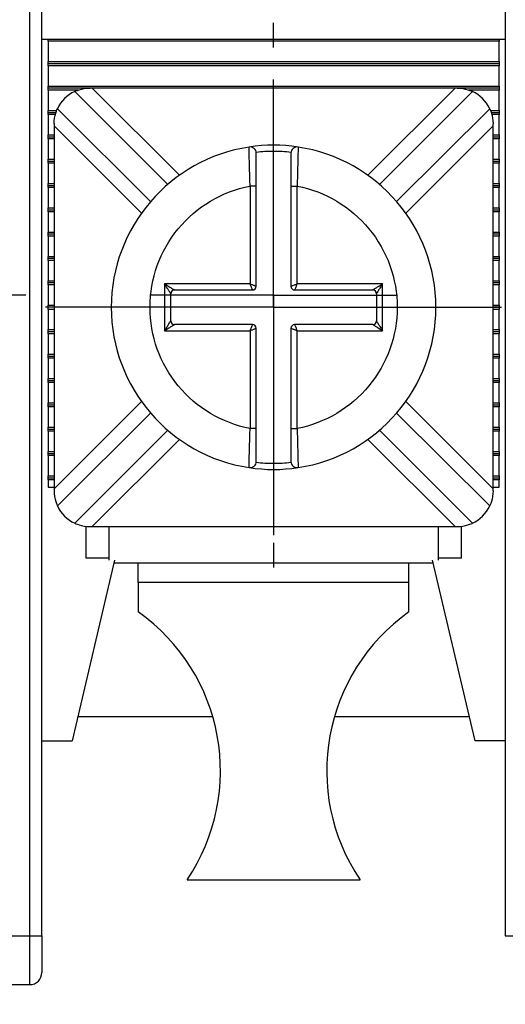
# Model space of a CAD drawing. Header units: inches. Extents: x 0 to 17, y 0 to 11.
# Tile 8 of 25: x 3.374 to 3.765, y 6.948 to 7.744. Entities that reach past the tile are written whole.
import ezdxf

# ---------------------------------------------------------------- set-up
doc = ezdxf.new("R2010")
doc.units = ezdxf.units.IN
doc.header["$MEASUREMENT"] = 0
doc.linetypes.add('SLD-Center', pattern=[0.75, 0.6, -0.05, 0.05, -0.05])
doc.linetypes.add('SLD-Solid', pattern=[0])
doc.layers.add('CENTER', color=40, linetype='SLD-Center')
doc.layers.add('DIMENSIONS', color=140, linetype='SLD-Solid', lineweight=25)
doc.styles.add('SLDTEXTSTYLE0', font='GOTHIC.TTF', dxfattribs={"width": 0.913})
doc.dimstyles.new('SLDDIMSTYLE0', dxfattribs={"dimtxt": 0.15, "dimasz": 0.18, "dimexe": 0, "dimexo": 0.0625, "dimgap": 0.0375, "dimtad": 0, "dimtih": 1, "dimtoh": 1, "dimrnd": 1e-09, "dimzin": 12, "dimdsep": 46, "dimtxsty": 'SLDTEXTSTYLE0', "dimsah": 1, "dimcen": 0.09, "dimadec": 0, "dimazin": 3, "dimtfac": 1, "dimtofl": 0, "dimtmove": 0, "dimatfit": 3, "dimfxl": 0, "dimfrac": 2, "dimtolj": 1, "dimtzin": 12, "dimarcsym": 0})

# ---------------------------------------------------------------- blocks, each defined once
blk = doc.blocks.new('_D_6')
at = {"layer": 'DIMENSIONS'}
for p, q in [((2.53512, 7.3762), (2.53512, 6.44528)), ((5.05481, 7.3762), (5.05481, 6.44528)), ((2.53512, 6.57028), (3.42378, 6.57028)), ((3.601, 6.56913), (3.5553, 6.56913)), ((3.5553, 6.56913), (3.5553, 6.33101)), ((3.98892, 6.56913), (4.03462, 6.56913)), ((4.03462, 6.56913), (4.03462, 6.33101)), ((5.05481, 6.57028), (4.16615, 6.57028)), ((3.5553, 6.33101), (3.601, 6.33101)), ((4.03462, 6.33101), (3.98892, 6.33101))]:
    blk.add_line(p, q, dxfattribs=at)
for points in [[(2.53512, 6.57028), (2.71512, 6.52028), (2.71512, 6.62028)], [(5.05481, 6.57028), (4.87481, 6.62028), (4.87481, 6.52028)]]:
    blk.add_solid(points, dxfattribs=at)
at = {"layer": 'DIMENSIONS', "char_height": 0.15, "attachment_point": 1, "style": 'SLDTEXTSTYLE0'}
for s, insert in [('2.52', (3.601, 6.7912)), ('64.0', (3.601, 6.52261))]:
    blk.add_mtext(s, dxfattribs=dict(at, insert=insert))
blk = doc.blocks.new('SW_CENTERMARKSYMBOL_2')
at = {"layer": 'CENTER', "color": 0}
for p, q in [((0, 0.1), (0, 0.18406)), ((0, 0), (0, 0.1)), ((-0.1, 0), (-0.18406, 0)), ((0, 0), (-0.1, 0)), ((0, 0), (0, -0.1)), ((0, 0), (0.1, 0)), ((0.1, 0), (0.18406, 0)), ((0, -0.1), (0, -0.18406))]:
    blk.add_line(p, q, dxfattribs=at)
blk = doc.blocks.new('SW_CENTERMARKSYMBOL_3')
at = {"layer": 'CENTER', "color": 0}
for p, q in [((0, 0.2), (0, 0.22008)), ((0, 0), (0, 0.1)), ((-0.2, 0), (-0.22008, 0)), ((0, 0), (-0.1, 0)), ((0, 0), (0, -0.1)), ((0, 0), (0.1, 0)), ((0.2, 0), (0.22008, 0)), ((0, -0.2), (0, -0.22008))]:
    blk.add_line(p, q, dxfattribs=at)
blk = doc.blocks.new('SW_CENTERMARKSYMBOL_11')
at = {"layer": 'CENTER', "color": 0}
for p, q in [((0, 0.1), (0, 0.17874)), ((0, 0), (0, 0.1)), ((-0.1, 0), (-0.17874, 0)), ((0, 0), (-0.1, 0)), ((0, 0), (0, -0.1)), ((0, 0), (0.1, 0)), ((0.1, 0), (0.17874, 0)), ((0, -0.1), (0, -0.17874))]:
    blk.add_line(p, q, dxfattribs=at)

msp = doc.modelspace()

# ---------------------------------------------------------------- linework, layer by layer
for p, q in [((3.38158, 7.00336), (3.38158, 7.7573)), ((3.39142, 7.00336), (3.39142, 7.7573)), ((3.76543, 7.7573), (3.76543, 7.00336)), ((3.39142, 7.72777), (3.76543, 7.72777)), ((3.39634, 7.72614), (3.39634, 7.72777)), ((3.76051, 7.72614), (3.39634, 7.72614)), ((3.39634, 7.72614), (3.39634, 7.70972)), ((3.76051, 7.72777), (3.76051, 7.72614)), ((3.76051, 7.70972), (3.76051, 7.72614)), ((3.39634, 7.70972), (3.76051, 7.70972)), ((3.39634, 7.70808), (3.39634, 7.70972)), ((3.76051, 7.70972), (3.76051, 7.70808)), ((3.76051, 7.70808), (3.39634, 7.70808)), ((3.39634, 7.70645), (3.39634, 7.70808)), ((3.76051, 7.70645), (3.39634, 7.70645)), ((3.39634, 7.70645), (3.39634, 7.69003)), ((3.76051, 7.70808), (3.76051, 7.70645)), ((3.76051, 7.69003), (3.76051, 7.70645)), ((3.39634, 7.69003), (3.76051, 7.69003)), ((3.39634, 7.6884), (3.39634, 7.69003)), ((3.43026, 7.6884), (3.39634, 7.6884)), ((3.39634, 7.68677), (3.39634, 7.6884)), ((3.42074, 7.68677), (3.39634, 7.68677)), ((3.39634, 7.68677), (3.39634, 7.67035)), ((3.41793, 7.68565), (3.49302, 7.61056)), ((3.43188, 7.6884), (3.43026, 7.6884)), ((3.72497, 7.6884), (3.43188, 7.6884)), ((3.43188, 7.6884), (3.50238, 7.6179)), ((3.65447, 7.6179), (3.72497, 7.6884)), ((3.66384, 7.61056), (3.73892, 7.68565)), ((3.72659, 7.6884), (3.72497, 7.6884)), ((3.76051, 7.6884), (3.72659, 7.6884)), ((3.76051, 7.68677), (3.73608, 7.68677)), ((3.76051, 7.69003), (3.76051, 7.6884)), ((3.76051, 7.6884), (3.76051, 7.68677)), ((3.76051, 7.67035), (3.76051, 7.68677)), ((3.39634, 7.67035), (3.40341, 7.67035)), ((3.39634, 7.66871), (3.39634, 7.67035)), ((3.4791, 7.59664), (3.40401, 7.67173)), ((3.75284, 7.67173), (3.67776, 7.59664)), ((3.75343, 7.67035), (3.76051, 7.67035)), ((3.76051, 7.67035), (3.76051, 7.66871)), ((3.39634, 7.66871), (3.40283, 7.66871)), ((3.39634, 7.66708), (3.39634, 7.66871)), ((3.40233, 7.66708), (3.39634, 7.66708)), ((3.39634, 7.66708), (3.39634, 7.65066)), ((3.75403, 7.66871), (3.76051, 7.66871)), ((3.76051, 7.66708), (3.75455, 7.66708)), ((3.76051, 7.66871), (3.76051, 7.66708)), ((3.76051, 7.65066), (3.76051, 7.66708)), ((3.40126, 7.6594), (3.40126, 7.65778)), ((3.40126, 7.65778), (3.40126, 7.36469)), ((3.47176, 7.58728), (3.40126, 7.65778)), ((3.75559, 7.65778), (3.6851, 7.58728)), ((3.75559, 7.65778), (3.75559, 7.6594)), ((3.75559, 7.36469), (3.75559, 7.65778)), ((3.39634, 7.65066), (3.40126, 7.65066)), ((3.39634, 7.64903), (3.39634, 7.65066)), ((3.39634, 7.64903), (3.40126, 7.64903)), ((3.39634, 7.6474), (3.39634, 7.64903)), ((3.40126, 7.6474), (3.39634, 7.6474)), ((3.39634, 7.6474), (3.39634, 7.63098)), ((3.75559, 7.65066), (3.76051, 7.65066)), ((3.75559, 7.64903), (3.76051, 7.64903)), ((3.76051, 7.6474), (3.75559, 7.6474)), ((3.76051, 7.65066), (3.76051, 7.64903)), ((3.76051, 7.64903), (3.76051, 7.6474)), ((3.76051, 7.63098), (3.76051, 7.6474)), ((3.55869, 7.63952), (3.55867, 7.64074)), ((3.59818, 7.64074), (3.59816, 7.63953)), ((3.39634, 7.63098), (3.40126, 7.63098)), ((3.39634, 7.62934), (3.39634, 7.63098)), ((3.39634, 7.62934), (3.40126, 7.62934)), ((3.39634, 7.62771), (3.39634, 7.62934)), ((3.75559, 7.63098), (3.76051, 7.63098)), ((3.75559, 7.62934), (3.76051, 7.62934)), ((3.76051, 7.63098), (3.76051, 7.62934)), ((3.76051, 7.62934), (3.76051, 7.62771)), ((3.40126, 7.62771), (3.39634, 7.62771)), ((3.39634, 7.62771), (3.39634, 7.61129)), ((3.76051, 7.62771), (3.75559, 7.62771)), ((3.76051, 7.61129), (3.76051, 7.62771)), ((3.39634, 7.61129), (3.40126, 7.61129)), ((3.39634, 7.60966), (3.39634, 7.61129)), ((3.39634, 7.60966), (3.40126, 7.60966)), ((3.39634, 7.60803), (3.39634, 7.60966)), ((3.39634, 7.60803), (3.39634, 7.59161)), ((3.40126, 7.60803), (3.39634, 7.60803)), ((3.55943, 7.60916), (3.55943, 7.53023)), ((3.56443, 7.60916), (3.55943, 7.60916)), ((3.56443, 7.52823), (3.56443, 7.60916)), ((3.59243, 7.60916), (3.59743, 7.60916)), ((3.59243, 7.60916), (3.59243, 7.52823)), ((3.59743, 7.53023), (3.59743, 7.60916)), ((3.75559, 7.61129), (3.76051, 7.61129)), ((3.75559, 7.60966), (3.76051, 7.60966)), ((3.76051, 7.60803), (3.75559, 7.60803)), ((3.76051, 7.61129), (3.76051, 7.60966)), ((3.76051, 7.60966), (3.76051, 7.60803)), ((3.76051, 7.59161), (3.76051, 7.60803)), ((3.39634, 7.58997), (3.39634, 7.59161)), ((3.39634, 7.59161), (3.40126, 7.59161)), ((3.39634, 7.58834), (3.39634, 7.58997)), ((3.39634, 7.58997), (3.40126, 7.58997)), ((3.75559, 7.59161), (3.76051, 7.59161)), ((3.75559, 7.58997), (3.76051, 7.58997)), ((3.76051, 7.59161), (3.76051, 7.58997)), ((3.76051, 7.58997), (3.76051, 7.58834)), ((3.40126, 7.58834), (3.39634, 7.58834)), ((3.39634, 7.58834), (3.39634, 7.57192)), ((3.76051, 7.58834), (3.75559, 7.58834)), ((3.76051, 7.57192), (3.76051, 7.58834)), ((3.39634, 7.57029), (3.39634, 7.57192)), ((3.39634, 7.57192), (3.40126, 7.57192)), ((3.39634, 7.56866), (3.39634, 7.57029)), ((3.40126, 7.57029), (3.39634, 7.57029)), ((3.40126, 7.56866), (3.39634, 7.56866)), ((3.39634, 7.56866), (3.39634, 7.55224)), ((3.75559, 7.57192), (3.76051, 7.57192)), ((3.76051, 7.57029), (3.75559, 7.57029)), ((3.76051, 7.56866), (3.75559, 7.56866)), ((3.76051, 7.57192), (3.76051, 7.57029)), ((3.76051, 7.57029), (3.76051, 7.56866)), ((3.76051, 7.55224), (3.76051, 7.56866)), ((3.39634, 7.5506), (3.39634, 7.55224)), ((3.39634, 7.55224), (3.40126, 7.55224)), ((3.39634, 7.54897), (3.39634, 7.5506)), ((3.40126, 7.5506), (3.39634, 7.5506)), ((3.75559, 7.55224), (3.76051, 7.55224)), ((3.76051, 7.5506), (3.75559, 7.5506)), ((3.76051, 7.55224), (3.76051, 7.5506)), ((3.76051, 7.5506), (3.76051, 7.54897)), ((3.40126, 7.54897), (3.39634, 7.54897)), ((3.39634, 7.54897), (3.39634, 7.53255)), ((3.76051, 7.54897), (3.75559, 7.54897)), ((3.76051, 7.53255), (3.76051, 7.54897)), ((3.39634, 7.53092), (3.39634, 7.53255)), ((3.39634, 7.53255), (3.40126, 7.53255)), ((3.39634, 7.52929), (3.39634, 7.53092)), ((3.40126, 7.53092), (3.39634, 7.53092)), ((3.40126, 7.52929), (3.39634, 7.52929)), ((3.39634, 7.52929), (3.39634, 7.51287)), ((3.55943, 7.53023), (3.49043, 7.53023)), ((3.49043, 7.53023), (3.49043, 7.49223)), ((3.66643, 7.53023), (3.59743, 7.53023)), ((3.66643, 7.49223), (3.66643, 7.53023)), ((3.75559, 7.53255), (3.76051, 7.53255)), ((3.76051, 7.53092), (3.75559, 7.53092)), ((3.76051, 7.52929), (3.75559, 7.52929)), ((3.76051, 7.53255), (3.76051, 7.53092)), ((3.76051, 7.53092), (3.76051, 7.52929)), ((3.76051, 7.51287), (3.76051, 7.52929)), ((3.49543, 7.50023), (3.49543, 7.52223)), ((3.49843, 7.52523), (3.56143, 7.52523)), ((3.59543, 7.52523), (3.65843, 7.52523)), ((3.66143, 7.52223), (3.66143, 7.50023)), ((3.39634, 7.51123), (3.39634, 7.51287)), ((3.39634, 7.51287), (3.40126, 7.51287)), ((3.39634, 7.5096), (3.39634, 7.51123)), ((3.40126, 7.51123), (3.39634, 7.51123)), ((3.75559, 7.51287), (3.76051, 7.51287)), ((3.76051, 7.51123), (3.75559, 7.51123)), ((3.76051, 7.51287), (3.76051, 7.51123)), ((3.76051, 7.51123), (3.76051, 7.5096)), ((3.40126, 7.5096), (3.39634, 7.5096)), ((3.39634, 7.5096), (3.39634, 7.49318)), ((3.76051, 7.5096), (3.75559, 7.5096)), ((3.76051, 7.49318), (3.76051, 7.5096)), ((3.56143, 7.49723), (3.49843, 7.49723)), ((3.56443, 7.41331), (3.56443, 7.49423)), ((3.59243, 7.49423), (3.59243, 7.41331)), ((3.65843, 7.49723), (3.59543, 7.49723)), ((3.39634, 7.49155), (3.39634, 7.49318)), ((3.39634, 7.49318), (3.40126, 7.49318)), ((3.40126, 7.49155), (3.39634, 7.49155)), ((3.39634, 7.48992), (3.39634, 7.49155)), ((3.40126, 7.48992), (3.39634, 7.48992)), ((3.39634, 7.48992), (3.39634, 7.4735)), ((3.49043, 7.49223), (3.55943, 7.49223)), ((3.55943, 7.49223), (3.55943, 7.41331)), ((3.59743, 7.41331), (3.59743, 7.49223)), ((3.59743, 7.49223), (3.66643, 7.49223)), ((3.75559, 7.49318), (3.76051, 7.49318)), ((3.76051, 7.49155), (3.75559, 7.49155)), ((3.76051, 7.48992), (3.75559, 7.48992)), ((3.76051, 7.49318), (3.76051, 7.49155)), ((3.76051, 7.49155), (3.76051, 7.48992)), ((3.76051, 7.4735), (3.76051, 7.48992)), ((3.39634, 7.47186), (3.39634, 7.4735)), ((3.39634, 7.4735), (3.40126, 7.4735)), ((3.39634, 7.47186), (3.40126, 7.47186)), ((3.39634, 7.47023), (3.39634, 7.47186)), ((3.40126, 7.47023), (3.39634, 7.47023)), ((3.39634, 7.47023), (3.39634, 7.45381)), ((3.75559, 7.4735), (3.76051, 7.4735)), ((3.75559, 7.47186), (3.76051, 7.47186)), ((3.76051, 7.47023), (3.75559, 7.47023)), ((3.76051, 7.4735), (3.76051, 7.47186)), ((3.76051, 7.47186), (3.76051, 7.47023)), ((3.76051, 7.45381), (3.76051, 7.47023)), ((3.39634, 7.45218), (3.39634, 7.45381)), ((3.39634, 7.45381), (3.40126, 7.45381)), ((3.39634, 7.45218), (3.40126, 7.45218)), ((3.39634, 7.45055), (3.39634, 7.45218)), ((3.40126, 7.45055), (3.39634, 7.45055)), ((3.39634, 7.45055), (3.39634, 7.43413)), ((3.75559, 7.45381), (3.76051, 7.45381)), ((3.75559, 7.45218), (3.76051, 7.45218)), ((3.76051, 7.45055), (3.75559, 7.45055)), ((3.76051, 7.45381), (3.76051, 7.45218)), ((3.76051, 7.45218), (3.76051, 7.45055)), ((3.76051, 7.43413), (3.76051, 7.45055)), ((3.39634, 7.43249), (3.39634, 7.43413)), ((3.39634, 7.43413), (3.40126, 7.43413)), ((3.39634, 7.43249), (3.40126, 7.43249)), ((3.39634, 7.43086), (3.39634, 7.43249)), ((3.40126, 7.43086), (3.39634, 7.43086)), ((3.39634, 7.43086), (3.39634, 7.41444)), ((3.40126, 7.36469), (3.47176, 7.43519)), ((3.6851, 7.43519), (3.75559, 7.36469)), ((3.75559, 7.43413), (3.76051, 7.43413)), ((3.75559, 7.43249), (3.76051, 7.43249)), ((3.76051, 7.43086), (3.75559, 7.43086)), ((3.76051, 7.43413), (3.76051, 7.43249)), ((3.76051, 7.43249), (3.76051, 7.43086)), ((3.76051, 7.41444), (3.76051, 7.43086)), ((3.40401, 7.35074), (3.4791, 7.42583)), ((3.67776, 7.42583), (3.75284, 7.35074)), ((3.39634, 7.41444), (3.40126, 7.41444)), ((3.39634, 7.41281), (3.39634, 7.41444)), ((3.75559, 7.41444), (3.76051, 7.41444)), ((3.76051, 7.41444), (3.76051, 7.41281)), ((3.39634, 7.41281), (3.40126, 7.41281)), ((3.39634, 7.41118), (3.39634, 7.41281)), ((3.40126, 7.41118), (3.39634, 7.41118)), ((3.39634, 7.41118), (3.39634, 7.39476)), ((3.49302, 7.41191), (3.41793, 7.33682)), ((3.56443, 7.41331), (3.55943, 7.41331)), ((3.59243, 7.41331), (3.59743, 7.41331)), ((3.73892, 7.33682), (3.66384, 7.41191)), ((3.75559, 7.41281), (3.76051, 7.41281)), ((3.76051, 7.41118), (3.75559, 7.41118)), ((3.76051, 7.41281), (3.76051, 7.41118)), ((3.76051, 7.39476), (3.76051, 7.41118)), ((3.50238, 7.40457), (3.43188, 7.33407)), ((3.72497, 7.33407), (3.65447, 7.40457)), ((3.39634, 7.39476), (3.40126, 7.39476)), ((3.39634, 7.39312), (3.39634, 7.39476)), ((3.39634, 7.39312), (3.40126, 7.39312)), ((3.39634, 7.39149), (3.39634, 7.39312)), ((3.40126, 7.39149), (3.39634, 7.39149)), ((3.39634, 7.39149), (3.39634, 7.37507)), ((3.75559, 7.39476), (3.76051, 7.39476)), ((3.75559, 7.39312), (3.76051, 7.39312)), ((3.76051, 7.39149), (3.75559, 7.39149)), ((3.76051, 7.39476), (3.76051, 7.39312)), ((3.76051, 7.39312), (3.76051, 7.39149)), ((3.76051, 7.37507), (3.76051, 7.39149)), ((3.55867, 7.38173), (3.55869, 7.38294)), ((3.59816, 7.38294), (3.59818, 7.38173)), ((3.39634, 7.37507), (3.40126, 7.37507)), ((3.39634, 7.37344), (3.39634, 7.37507)), ((3.75559, 7.37507), (3.76051, 7.37507)), ((3.76051, 7.37507), (3.76051, 7.37344)), ((3.39634, 7.37344), (3.40126, 7.37344)), ((3.39634, 7.37181), (3.39634, 7.37344)), ((3.40126, 7.37181), (3.39634, 7.37181)), ((3.39634, 7.37181), (3.39634, 7.36596)), ((3.75559, 7.37344), (3.76051, 7.37344)), ((3.76051, 7.37181), (3.75559, 7.37181)), ((3.76051, 7.37344), (3.76051, 7.37181)), ((3.76051, 7.36596), (3.76051, 7.37181)), ((3.39634, 7.36596), (3.40126, 7.36596)), ((3.40126, 7.36469), (3.40126, 7.36307)), ((3.75559, 7.36596), (3.76051, 7.36596)), ((3.75559, 7.36307), (3.75559, 7.36469)), ((3.42685, 7.33431), (3.42685, 7.30848)), ((3.43026, 7.33407), (3.43188, 7.33407)), ((3.43188, 7.33407), (3.72497, 7.33407)), ((3.44555, 7.33407), (3.44555, 7.30681)), ((3.7113, 7.33407), (3.7113, 7.30681)), ((3.72497, 7.33407), (3.72659, 7.33407)), ((3.73, 7.30848), (3.73, 7.33436)), ((3.45008, 7.30681), (3.41583, 7.16084)), ((3.44555, 7.30848), (3.42685, 7.30848)), ((3.7073, 7.30454), (3.44955, 7.30454)), ((3.46918, 7.28892), (3.46918, 7.30454)), ((3.68768, 7.28892), (3.68768, 7.30454)), ((3.74103, 7.16084), (3.70677, 7.30681)), ((3.73, 7.30848), (3.7113, 7.30848)), ((3.68768, 7.28892), (3.46918, 7.28892)), ((3.46918, 7.28892), (3.46918, 7.26517)), ((3.68768, 7.26517), (3.68768, 7.28892)), ((3.42045, 7.18053), (3.5293, 7.18053)), ((3.62756, 7.18053), (3.73641, 7.18053)), ((3.39142, 7.16084), (3.41583, 7.16084)), ((3.76543, 7.16084), (3.74103, 7.16084)), ((3.50855, 7.04864), (3.64831, 7.04864)), ((3.34221, 7.00336), (3.38158, 7.00336)), ((3.38158, 7.00336), (3.39142, 7.00336)), ((3.38158, 6.96399), (3.38158, 7.00336)), ((3.76543, 7.00336), (3.77528, 7.00336)), ((3.34221, 6.96399), (3.38158, 6.96399))]:
    msp.add_line(p, q)
for centre, radius, start, end in [((3.43026, 7.6594), 0.029, 115.15985, 154.84015), ((3.72659, 7.6594), 0.029, 25.15985, 64.84015), ((3.57843, 7.51123), 0.131, 98.67292, 261.32708), ((3.57843, 7.51123), 0.131, 81.32708, 98.67292), ((3.55943, 7.63579), 0.005, 0, 98.67292), ((3.59743, 7.63579), 0.005, 81.32708, 180), ((3.57843, 7.51123), 0.131, 278.67292, 81.32708), ((3.56143, 7.52823), 0.003, 270, 0), ((3.59543, 7.52823), 0.003, 180, 270), ((3.49843, 7.52223), 0.003, 90.00001, 179.99999), ((3.65843, 7.52223), 0.003, 0.00001, 89.99999), ((3.49843, 7.50023), 0.003, 180.00001, 269.99999), ((3.56143, 7.49423), 0.003, 0, 90), ((3.59543, 7.49423), 0.003, 90, 180), ((3.65843, 7.50023), 0.003, 270.00001, 359.99999), ((3.55943, 7.38668), 0.005, 261.32708, 360), ((3.59743, 7.38668), 0.005, 180, 278.67292), ((3.57843, 7.51123), 0.131, 261.32708, 278.67292), ((3.43026, 7.36307), 0.029, 205.15985, 244.84015), ((3.72659, 7.36307), 0.029, 295.15985, 334.84015), ((3.37802, 7.13675), 0.15748, 325.97634, 54.63335), ((3.77883, 7.13675), 0.15748, 125.36665, 214.02366), ((3.38158, 6.97383), 0.00984, 270, 0)]:
    msp.add_arc(centre, radius, start, end)
for points, knots in [([(3.41793, 7.68565), (3.41793, 7.68565), (3.41926, 7.68634), (3.42385, 7.68779), (3.42705, 7.6884), (3.43026, 7.6884)], [0, 0, 0, 0, 0.5, 0.5, 1, 1, 1, 1]), ([(3.72659, 7.6884), (3.7298, 7.6884), (3.73297, 7.68779), (3.73761, 7.68634), (3.73892, 7.68565), (3.73892, 7.68565)], [0, 0, 0, 0, 0.5, 0.5, 1, 1, 1, 1]), ([(3.40126, 7.6594), (3.40126, 7.66261), (3.40187, 7.66578), (3.40333, 7.67041), (3.40401, 7.67173), (3.40401, 7.67173)], [0, 0, 0, 0, 0.5, 0.5, 1, 1, 1, 1]), ([(3.75284, 7.67173), (3.75284, 7.67173), (3.75353, 7.6704), (3.75498, 7.66581), (3.75559, 7.66261), (3.75559, 7.6594)], [0, 0, 0, 0, 0.5, 0.5, 1, 1, 1, 1]), ([(3.55943, 7.60916), (3.5593, 7.61332), (3.55906, 7.62162), (3.55882, 7.63193), (3.55871, 7.63838), (3.5587, 7.63924), (3.55869, 7.63952)], [0, 0, 0, 0, 0.288659, 0.575484, 0.860502, 1, 1, 1, 1]), ([(3.59247, 7.63645), (3.59013, 7.63667), (3.58546, 7.63712), (3.57843, 7.63729), (3.57139, 7.63712), (3.56672, 7.63667), (3.56438, 7.63645)], [0, 0, 0, 0, 0.250392, 0.5, 0.749608, 1, 1, 1, 1]), ([(3.59816, 7.63953), (3.59816, 7.63925), (3.59815, 7.63838), (3.59804, 7.63194), (3.5978, 7.62162), (3.59755, 7.61332), (3.59743, 7.60916)], [0, 0, 0, 0, 0.140275, 0.425035, 0.711602, 1, 1, 1, 1]), ([(3.56443, 7.60916), (3.56443, 7.61608), (3.56443, 7.62299), (3.56443, 7.63286), (3.56443, 7.63579), (3.56443, 7.63579)], [0, 0, 0, 0, 0.5, 0.5, 1, 1, 1, 1]), ([(3.59243, 7.63579), (3.59243, 7.63579), (3.59243, 7.63286), (3.59243, 7.62301), (3.59243, 7.6161), (3.59243, 7.60916)], [0, 0, 0, 0, 0.5, 0.5, 1, 1, 1, 1]), ([(3.47868, 7.51123), (3.47868, 7.53439), (3.48674, 7.55683), (3.5162, 7.59256), (3.53669, 7.60475), (3.55943, 7.60916)], [0, 0, 0, 0, 0.5, 0.5, 1, 1, 1, 1]), ([(3.59743, 7.60916), (3.62016, 7.60475), (3.64065, 7.59256), (3.67012, 7.55683), (3.67818, 7.53439), (3.67818, 7.48808), (3.67012, 7.46564), (3.64065, 7.42991), (3.62016, 7.41772), (3.59743, 7.41331)], [0, 0, 0, 0, 0.25, 0.25, 0.5, 0.5, 0.75, 0.75, 1, 1, 1, 1]), ([(3.49543, 7.52223), (3.49541, 7.52227), (3.49537, 7.52233), (3.49507, 7.52282), (3.49459, 7.52357), (3.49378, 7.52487), (3.49241, 7.52712), (3.49117, 7.52906), (3.49043, 7.53023)], [0, 0, 0, 0, 0.082227, 0.174015, 0.280699, 0.40572, 0.640959, 1, 1, 1, 1]), ([(3.49043, 7.53023), (3.49106, 7.52983), (3.49224, 7.52909), (3.49382, 7.52809), (3.49508, 7.52732), (3.49628, 7.52658), (3.49735, 7.5259), (3.49824, 7.52534), (3.49837, 7.52527), (3.49843, 7.52523)], [0, 0, 0, 0, 0.195411, 0.359659, 0.492868, 0.595285, 0.757522, 0.888982, 1, 1, 1, 1]), ([(3.55943, 7.53023), (3.55983, 7.53007), (3.56059, 7.52977), (3.56159, 7.52938), (3.56237, 7.52906), (3.56328, 7.52869), (3.56421, 7.52833), (3.56436, 7.52826), (3.56443, 7.52823)], [0, 0, 0, 0, 0.160526, 0.299538, 0.417061, 0.513165, 0.765648, 1, 1, 1, 1]), ([(3.56143, 7.52523), (3.56141, 7.52527), (3.56139, 7.52533), (3.56118, 7.52585), (3.56083, 7.52673), (3.56023, 7.52818), (3.55972, 7.52948), (3.55943, 7.53023)], [0, 0, 0, 0, 0.155102, 0.317633, 0.488974, 0.701984, 1, 1, 1, 1]), ([(3.59243, 7.52823), (3.59246, 7.52825), (3.59252, 7.52827), (3.59304, 7.52848), (3.59392, 7.52883), (3.59537, 7.52943), (3.59667, 7.52994), (3.59743, 7.53023)], [0, 0, 0, 0, 0.155102, 0.317633, 0.488974, 0.701984, 1, 1, 1, 1]), ([(3.59743, 7.53023), (3.59727, 7.52983), (3.59697, 7.52907), (3.59657, 7.52807), (3.59626, 7.5273), (3.59588, 7.52638), (3.59552, 7.52546), (3.59546, 7.52531), (3.59543, 7.52523)], [0, 0, 0, 0, 0.160526, 0.299538, 0.417061, 0.513165, 0.765648, 1, 1, 1, 1]), ([(3.65843, 7.52523), (3.65846, 7.52525), (3.65852, 7.52529), (3.65901, 7.52559), (3.65977, 7.52607), (3.66106, 7.52689), (3.66332, 7.52825), (3.66526, 7.52949), (3.66643, 7.53023)], [0, 0, 0, 0, 0.082227, 0.174015, 0.280699, 0.40572, 0.640959, 1, 1, 1, 1]), ([(3.66643, 7.53023), (3.66602, 7.5296), (3.66528, 7.52842), (3.66428, 7.52684), (3.66351, 7.52559), (3.66278, 7.52438), (3.6621, 7.52332), (3.66154, 7.52242), (3.66146, 7.52229), (3.66143, 7.52223)], [0, 0, 0, 0, 0.195411, 0.359659, 0.492868, 0.595285, 0.757522, 0.888982, 1, 1, 1, 1]), ([(3.55943, 7.41331), (3.53669, 7.41772), (3.5162, 7.42991), (3.48674, 7.46564), (3.47868, 7.48808), (3.47868, 7.51123)], [0, 0, 0, 0, 0.5, 0.5, 1, 1, 1, 1]), ([(3.49043, 7.49223), (3.49083, 7.49287), (3.49157, 7.49405), (3.49257, 7.49563), (3.49334, 7.49688), (3.49408, 7.49808), (3.49476, 7.49915), (3.49532, 7.50005), (3.49539, 7.50018), (3.49543, 7.50023)], [0, 0, 0, 0, 0.195411, 0.359659, 0.492868, 0.595285, 0.757522, 0.888982, 1, 1, 1, 1]), ([(3.49843, 7.49723), (3.4984, 7.49722), (3.49833, 7.49718), (3.49784, 7.49687), (3.49709, 7.4964), (3.49579, 7.49558), (3.49354, 7.49421), (3.4916, 7.49298), (3.49043, 7.49223)], [0, 0, 0, 0, 0.082227, 0.174015, 0.280699, 0.40572, 0.640959, 1, 1, 1, 1]), ([(3.55943, 7.49223), (3.55959, 7.49264), (3.55989, 7.4934), (3.56028, 7.4944), (3.5606, 7.49517), (3.56097, 7.49609), (3.56133, 7.49701), (3.5614, 7.49716), (3.56143, 7.49723)], [0, 0, 0, 0, 0.160526, 0.299538, 0.417061, 0.513165, 0.765648, 1, 1, 1, 1]), ([(3.56443, 7.49423), (3.5644, 7.49422), (3.56433, 7.49419), (3.56382, 7.49399), (3.56294, 7.49364), (3.56148, 7.49304), (3.56018, 7.49253), (3.55943, 7.49223)], [0, 0, 0, 0, 0.1551017, 0.3176333, 0.4889742, 0.7019841, 1, 1, 1, 1]), ([(3.59743, 7.49223), (3.59702, 7.4924), (3.59627, 7.49269), (3.59526, 7.49309), (3.59449, 7.49341), (3.59358, 7.49378), (3.59265, 7.49414), (3.5925, 7.4942), (3.59243, 7.49423)], [0, 0, 0, 0, 0.160526, 0.299538, 0.417061, 0.513165, 0.765648, 1, 1, 1, 1]), ([(3.59543, 7.49723), (3.59544, 7.4972), (3.59547, 7.49714), (3.59567, 7.49662), (3.59602, 7.49574), (3.59662, 7.49429), (3.59713, 7.49299), (3.59743, 7.49223)], [0, 0, 0, 0, 0.155102, 0.317633, 0.488974, 0.701984, 1, 1, 1, 1]), ([(3.66643, 7.49223), (3.66579, 7.49264), (3.66462, 7.49338), (3.66303, 7.49438), (3.66178, 7.49515), (3.66058, 7.49589), (3.65951, 7.49657), (3.65861, 7.49712), (3.65849, 7.4972), (3.65843, 7.49723)], [0, 0, 0, 0, 0.195411, 0.359659, 0.492868, 0.595285, 0.757522, 0.888982, 1, 1, 1, 1]), ([(3.66143, 7.50023), (3.66145, 7.5002), (3.66148, 7.50014), (3.66179, 7.49965), (3.66226, 7.4989), (3.66308, 7.4976), (3.66445, 7.49534), (3.66568, 7.49341), (3.66643, 7.49223)], [0, 0, 0, 0, 0.082227, 0.174015, 0.280699, 0.40572, 0.640959, 1, 1, 1, 1]), ([(3.55869, 7.38294), (3.5587, 7.38322), (3.55871, 7.38409), (3.55882, 7.39053), (3.55906, 7.40085), (3.5593, 7.40915), (3.55943, 7.41331)], [0, 0, 0, 0, 0.140275, 0.425035, 0.711602, 1, 1, 1, 1]), ([(3.56443, 7.38668), (3.56443, 7.38668), (3.56443, 7.3896), (3.56443, 7.39946), (3.56443, 7.40637), (3.56443, 7.41331)], [0, 0, 0, 0, 0.5, 0.5, 1, 1, 1, 1]), ([(3.59243, 7.41331), (3.59243, 7.40639), (3.59243, 7.39948), (3.59243, 7.38961), (3.59243, 7.38668), (3.59243, 7.38668)], [0, 0, 0, 0, 0.5, 0.5, 1, 1, 1, 1]), ([(3.59743, 7.41331), (3.59755, 7.40915), (3.5978, 7.40085), (3.59804, 7.39053), (3.59815, 7.38409), (3.59816, 7.38323), (3.59816, 7.38294)], [0, 0, 0, 0, 0.288658, 0.575485, 0.860502, 1, 1, 1, 1]), ([(3.56438, 7.38602), (3.56672, 7.38579), (3.57139, 7.38535), (3.57843, 7.38518), (3.58546, 7.38535), (3.59013, 7.38579), (3.59247, 7.38602)], [0, 0, 0, 0, 0.250392, 0.5, 0.749608, 1, 1, 1, 1]), ([(3.40126, 7.36307), (3.40126, 7.35986), (3.40187, 7.35669), (3.40333, 7.35206), (3.40401, 7.35074), (3.40401, 7.35074)], [0, 0, 0, 0, 0.5, 0.5, 1, 1, 1, 1]), ([(3.75559, 7.36307), (3.75559, 7.35986), (3.75499, 7.35669), (3.75353, 7.35206), (3.75284, 7.35074), (3.75284, 7.35074)], [0, 0, 0, 0, 0.5, 0.5, 1, 1, 1, 1]), ([(3.41793, 7.33682), (3.41793, 7.33682), (3.41926, 7.33613), (3.42385, 7.33468), (3.42705, 7.33407), (3.43026, 7.33407)], [0, 0, 0, 0, 0.5, 0.5, 1, 1, 1, 1]), ([(3.72659, 7.33407), (3.7298, 7.33407), (3.73297, 7.33468), (3.73761, 7.33613), (3.73892, 7.33682), (3.73892, 7.33682)], [0, 0, 0, 0, 0.5, 0.5, 1, 1, 1, 1])]:
    msp.add_open_spline(points, degree=3, knots=knots)
msp.add_open_spline([(3.39142, 7.00336), (3.39142, 6.98706), (3.39142, 6.97383), (3.39142, 6.97383)], degree=3)

# ---------------------------------------------------------------- block references
at = {"layer": 'CENTER'}
for name, p in [('SW_CENTERMARKSYMBOL_11', (3.79492, 7.77108)), ('SW_CENTERMARKSYMBOL_3', (3.57843, 7.52108)), ('SW_CENTERMARKSYMBOL_2', (3.57843, 7.51123))]:
    msp.add_blockref(name, p, dxfattribs=at)

# ---------------------------------------------------------------- dimensions: what is measured, and where the dimension line sits
at = {"layer": 'DIMENSIONS'}
dim = msp.add_linear_dim(base=(2.53512, 6.57028), p1=(5.05481, 7.4262), p2=(2.53512, 7.4262), dimstyle='SLDDIMSTYLE0', dxfattribs=at)
dim.commit()
dim.dimension.update_dxf_attribs({"geometry": '_D_6', "text_midpoint": (3.79496, 6.57028), "dimtype": 160})

doc.saveas('drawing.dxf')
